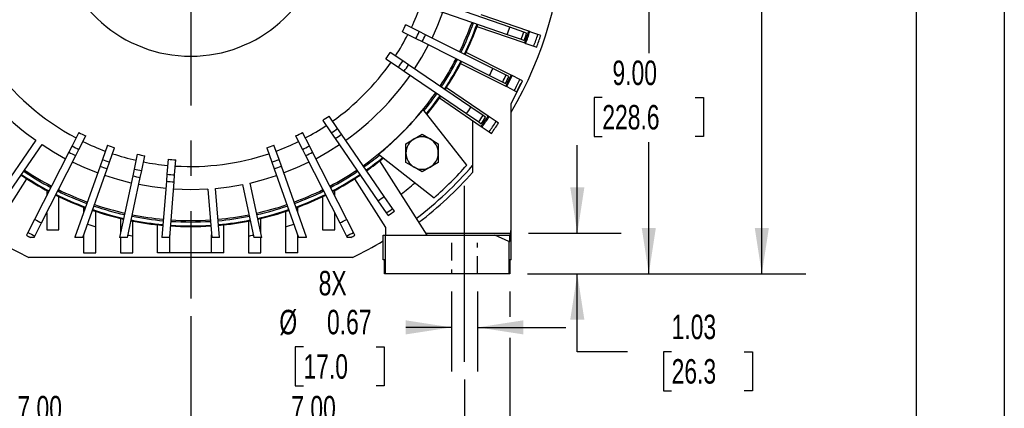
# Model space of a CAD drawing. Header units: inches. Extents: x 0 to 99, y 0 to 76.5.
# Tile 9 of 13: x 73.8 to 99, y 15.9 to 25.8. Entities that reach past the tile are written whole.
import ezdxf

# ---------------------------------------------------------------- set-up
doc = ezdxf.new("R2010")
doc.units = ezdxf.units.IN
doc.header["$LTSCALE"] = 9
doc.header["$MEASUREMENT"] = 0
doc.linetypes.add('CENTERX2', pattern=[0.8, 0.5, -0.1, 0.1, -0.1])
doc.linetypes.add('HIDDEN', pattern=[0.075, 0.05, -0.025])
doc.layers.add('CENTER', color=40, linetype='CENTERX2')
doc.layers.add('HIDDEN', color=102, linetype='HIDDEN')
doc.layers.add('DIMENSIONS', color=140, linetype='Continuous', lineweight=25)
doc.layers.add('TEXT', color=140, linetype='Continuous', lineweight=25)
doc.styles.add('SLDTEXTSTYLE0', font='TXT', dxfattribs={"width": 0.7})
doc.dimstyles.new('SLDDIMSTYLE0', dxfattribs={"dimtxt": 0.625, "dimasz": 1.17, "dimexe": 0, "dimexo": 0.0625, "dimgap": 0.15625, "dimtad": 0, "dimtih": 1, "dimtoh": 1, "dimrnd": 1e-09, "dimdsep": 46, "dimtxsty": 'SLDTEXTSTYLE0', "dimsah": 1, "dimcen": 0.09, "dimadec": 0, "dimazin": 2, "dimtfac": 1, "dimtmove": 0, "dimatfit": 0, "dimfxl": 0, "dimfrac": 2, "dimtolj": 1, "dimtzin": 12, "dimarcsym": 0})
doc.dimstyles.new('SLDDIMSTYLE1', dxfattribs={"dimtxt": 0.625, "dimasz": 1.17, "dimexe": 0, "dimexo": 0.0625, "dimgap": 0.15625, "dimtad": 0, "dimtih": 1, "dimtoh": 1, "dimrnd": 1e-09, "dimzin": 12, "dimdsep": 46, "dimtxsty": 'SLDTEXTSTYLE0', "dimsah": 1, "dimcen": 0.09, "dimadec": 0, "dimazin": 3, "dimtfac": 1, "dimtofl": 0, "dimtmove": 0, "dimatfit": 3, "dimfxl": 0, "dimfrac": 2, "dimtolj": 1, "dimtzin": 12, "dimarcsym": 0})
doc.dimstyles.new('SLDDIMSTYLE2', dxfattribs={"dimtxt": 0.625, "dimasz": 1.17, "dimexe": 0, "dimexo": 0.0625, "dimgap": 0.15625, "dimtad": 0, "dimtih": 1, "dimtoh": 1, "dimrnd": 1e-09, "dimzin": 12, "dimdsep": 46, "dimtxsty": 'SLDTEXTSTYLE0', "dimsah": 1, "dimcen": 0.09, "dimadec": 0, "dimazin": 3, "dimtfac": 1, "dimtmove": 0, "dimatfit": 0, "dimfxl": 0, "dimfrac": 2, "dimtolj": 1, "dimtzin": 12, "dimarcsym": 0})
doc.dimstyles.new('SLDDIMSTYLE4', dxfattribs={"dimtxt": 0.625, "dimasz": 1.17, "dimexe": 0, "dimexo": 0.0625, "dimgap": 0.15625, "dimtad": 0, "dimtih": 1, "dimtoh": 1, "dimrnd": 1e-09, "dimzin": 4, "dimdsep": 46, "dimtxsty": 'SLDTEXTSTYLE0', "dimsah": 1, "dimcen": 0.09, "dimadec": 0, "dimazin": 1, "dimtfac": 1, "dimtofl": 0, "dimtmove": 0, "dimatfit": 3, "dimfxl": 0, "dimfrac": 2, "dimtolj": 1, "dimtzin": 12, "dimarcsym": 0})
doc.dimstyles.new('SLDDIMSTYLE5', dxfattribs={"dimtxt": 0.625, "dimasz": 1.17, "dimexe": 0, "dimexo": 0.0625, "dimgap": 0.15625, "dimtad": 0, "dimtih": 1, "dimtoh": 1, "dimrnd": 1e-09, "dimzin": 12, "dimdsep": 46, "dimtxsty": 'SLDTEXTSTYLE0', "dimsah": 1, "dimcen": 0, "dimadec": 0, "dimazin": 3, "dimtfac": 1, "dimtofl": 0, "dimtmove": 0, "dimatfit": 3, "dimfxl": 0, "dimfrac": 2, "dimtolj": 1, "dimtzin": 12, "dimarcsym": 0})

# ---------------------------------------------------------------- blocks, each defined once
blk = doc.blocks.new('_D_11')
at = {"layer": 'DIMENSIONS'}
for p, q in [((84.871, 18.847), (84.871, 16.805)), ((85.54, 18.847), (85.54, 16.805)), ((84.871, 17.93), (83.7, 17.93)), ((85.54, 17.93), (87.79, 17.93)), ((81.087, 17.433), (80.877, 17.433)), ((80.877, 17.433), (80.877, 16.439)), ((82.944, 17.433), (83.154, 17.433)), ((83.154, 17.433), (83.154, 16.439)), ((80.877, 16.439), (81.087, 16.439)), ((83.154, 16.439), (82.944, 16.439))]:
    blk.add_line(p, q, dxfattribs=at)
for points in [[(84.871, 17.93), (83.701, 18.11), (83.701, 17.75)], [(85.54, 17.93), (86.71, 17.75), (86.71, 18.11)]]:
    blk.add_solid(points, dxfattribs=at)
at = {"layer": 'DIMENSIONS', "char_height": 0.625, "attachment_point": 1, "style": 'SLDTEXTSTYLE0'}
for s, insert in [('8X', (81.476, 19.372)), ('%%c', (80.471, 18.378)), ('0.67', (81.689, 18.378)), ('17.0', (81.087, 17.244))]:
    blk.add_mtext(s, dxfattribs=dict(at, insert=insert))
blk = doc.blocks.new('_D_13')
at = {"layer": 'DIMENSIONS'}
for p, q in [((71.205, 16.606), (71.205, 11.905)), ((85.205, 16.597), (85.205, 11.905)), ((71.205, 13.03), (76.169, 13.03)), ((77.016, 13.029), (76.806, 13.029)), ((76.806, 13.029), (76.806, 12.035)), ((79.394, 13.029), (79.604, 13.029)), ((79.604, 13.029), (79.604, 12.035)), ((85.205, 13.03), (80.241, 13.03)), ((76.806, 12.035), (77.016, 12.035)), ((79.604, 12.035), (79.394, 12.035))]:
    blk.add_line(p, q, dxfattribs=at)
for points in [[(71.205, 13.03), (72.375, 12.85), (72.375, 13.21)], [(85.205, 13.03), (84.035, 13.21), (84.035, 12.85)]]:
    blk.add_solid(points, dxfattribs=at)
at = {"layer": 'DIMENSIONS', "char_height": 0.625, "attachment_point": 1, "style": 'SLDTEXTSTYLE0'}
for s, insert in [('14.00', (77.016, 13.974)), ('355.6', (77.016, 12.84))]:
    blk.add_mtext(s, dxfattribs=dict(at, insert=insert))
blk = doc.blocks.new('_D_14')
at = {"layer": 'DIMENSIONS'}
for p, q in [((70.046, 18.847), (70.046, 9.632)), ((86.364, 18.847), (86.364, 18.2)), ((86.364, 17.66), (86.364, 9.632)), ((70.046, 10.757), (76.169, 10.757)), ((77.016, 10.755), (76.806, 10.755)), ((76.806, 10.755), (76.806, 9.761)), ((79.394, 10.755), (79.604, 10.755)), ((79.604, 10.755), (79.604, 9.761)), ((86.364, 10.757), (80.241, 10.757)), ((76.806, 9.761), (77.016, 9.761)), ((79.604, 9.761), (79.394, 9.761))]:
    blk.add_line(p, q, dxfattribs=at)
for points in [[(70.046, 10.757), (71.216, 10.577), (71.216, 10.937)], [(86.364, 10.757), (85.194, 10.937), (85.194, 10.577)]]:
    blk.add_solid(points, dxfattribs=at)
at = {"layer": 'DIMENSIONS', "char_height": 0.625, "attachment_point": 1, "style": 'SLDTEXTSTYLE0'}
for s, insert in [('16.32', (77.016, 11.701)), ('414.5', (77.016, 10.567))]:
    blk.add_mtext(s, dxfattribs=dict(at, insert=insert))
blk = doc.blocks.new('_D_18')
at = {"layer": 'DIMENSIONS'}
for p, q in [((78.205, 18.22), (78.205, 14.111)), ((71.205, 16.606), (71.205, 14.111)), ((71.205, 15.236), (72.669, 15.236)), ((73.516, 15.234), (73.306, 15.234)), ((73.306, 15.234), (73.306, 14.24)), ((75.894, 15.234), (76.104, 15.234)), ((76.104, 15.234), (76.104, 14.24)), ((78.205, 15.236), (76.741, 15.236)), ((73.306, 14.24), (73.516, 14.24)), ((76.104, 14.24), (75.894, 14.24))]:
    blk.add_line(p, q, dxfattribs=at)
for points in [[(71.205, 15.236), (72.375, 15.056), (72.375, 15.416)], [(78.205, 15.236), (77.035, 15.416), (77.035, 15.056)]]:
    blk.add_solid(points, dxfattribs=at)
at = {"layer": 'DIMENSIONS', "char_height": 0.625, "attachment_point": 1, "style": 'SLDTEXTSTYLE0'}
for s, insert in [('7.00', (73.776, 16.18)), ('177.8', (73.516, 15.046))]:
    blk.add_mtext(s, dxfattribs=dict(at, insert=insert))
blk = doc.blocks.new('_D_19')
at = {"layer": 'DIMENSIONS'}
for p, q in [((78.205, 18.22), (78.205, 14.111)), ((85.205, 16.597), (85.205, 14.111)), ((78.205, 15.236), (79.669, 15.236)), ((80.516, 15.234), (80.306, 15.234)), ((80.306, 15.234), (80.306, 14.24)), ((82.894, 15.234), (83.104, 15.234)), ((83.104, 15.234), (83.104, 14.24)), ((85.205, 15.236), (83.741, 15.236)), ((80.306, 14.24), (80.516, 14.24)), ((83.104, 14.24), (82.894, 14.24))]:
    blk.add_line(p, q, dxfattribs=at)
for points in [[(78.205, 15.236), (79.375, 15.056), (79.375, 15.416)], [(85.205, 15.236), (84.035, 15.416), (84.035, 15.056)]]:
    blk.add_solid(points, dxfattribs=at)
at = {"layer": 'DIMENSIONS', "char_height": 0.625, "attachment_point": 1, "style": 'SLDTEXTSTYLE0'}
for s, insert in [('7.00', (80.776, 16.18)), ('177.8', (80.516, 15.046))]:
    blk.add_mtext(s, dxfattribs=dict(at, insert=insert))
blk = doc.blocks.new('_D_20')
at = {"layer": 'DIMENSIONS'}
for p, q in [((88.087, 20.332), (88.087, 22.582)), ((86.839, 20.332), (89.212, 20.332)), ((86.814, 19.297), (89.212, 19.297)), ((88.087, 17.309), (88.087, 19.297)), ((89.37, 17.309), (88.087, 17.309)), ((90.497, 17.308), (90.287, 17.308)), ((90.287, 17.308), (90.287, 16.314)), ((92.355, 17.308), (92.565, 17.308)), ((92.565, 17.308), (92.565, 16.314)), ((90.287, 16.314), (90.497, 16.314)), ((92.565, 16.314), (92.355, 16.314))]:
    blk.add_line(p, q, dxfattribs=at)
for points in [[(88.087, 20.332), (88.267, 21.502), (87.907, 21.502)], [(88.087, 19.297), (87.907, 18.127), (88.267, 18.127)]]:
    blk.add_solid(points, dxfattribs=at)
at = {"layer": 'DIMENSIONS', "char_height": 0.625, "attachment_point": 1, "style": 'SLDTEXTSTYLE0'}
for s, insert in [('1.03', (90.497, 18.254)), ('26.3', (90.497, 17.12))]:
    blk.add_mtext(s, dxfattribs=dict(at, insert=insert))
blk = doc.blocks.new('_D_21')
at = {"layer": 'DIMENSIONS'}
for p, q in [((88.283, 28.297), (91.039, 28.297)), ((89.914, 28.297), (89.914, 24.933)), ((88.725, 23.796), (88.515, 23.796)), ((88.515, 23.796), (88.515, 22.802)), ((91.103, 23.796), (91.313, 23.796)), ((91.313, 23.796), (91.313, 22.802)), ((88.515, 22.802), (88.725, 22.802)), ((89.914, 19.297), (89.914, 22.662)), ((91.313, 22.802), (91.103, 22.802)), ((86.814, 19.297), (91.039, 19.297))]:
    blk.add_line(p, q, dxfattribs=at)
for points in [[(89.914, 28.297), (89.734, 27.127), (90.094, 27.127)], [(89.914, 19.297), (90.094, 20.467), (89.734, 20.467)]]:
    blk.add_solid(points, dxfattribs=at)
at = {"layer": 'DIMENSIONS', "char_height": 0.625, "attachment_point": 1, "style": 'SLDTEXTSTYLE0'}
for s, insert in [('9.00', (88.985, 24.742)), ('228.6', (88.725, 23.608))]:
    blk.add_mtext(s, dxfattribs=dict(at, insert=insert))
blk = doc.blocks.new('_D_22')
at = {"layer": 'DIMENSIONS'}
for p, q in [((79.639, 37.707), (93.928, 37.707)), ((92.803, 37.707), (92.803, 29.637)), ((91.614, 28.501), (91.404, 28.501)), ((91.404, 28.501), (91.404, 27.507)), ((93.992, 28.501), (94.202, 28.501)), ((94.202, 28.501), (94.202, 27.507)), ((91.404, 27.507), (91.614, 27.507)), ((94.202, 27.507), (93.992, 27.507)), ((92.803, 19.297), (92.803, 27.367)), ((86.814, 19.297), (93.928, 19.297))]:
    blk.add_line(p, q, dxfattribs=at)
for points in [[(92.803, 37.707), (92.623, 36.537), (92.983, 36.537)], [(92.803, 19.297), (92.983, 20.467), (92.623, 20.467)]]:
    blk.add_solid(points, dxfattribs=at)
at = {"layer": 'DIMENSIONS', "char_height": 0.625, "attachment_point": 1, "style": 'SLDTEXTSTYLE0'}
for s, insert in [('18.41', (91.614, 29.446)), ('467.6', (91.614, 28.312))]:
    blk.add_mtext(s, dxfattribs=dict(at, insert=insert))
blk = doc.blocks.new('_D_23')
at = {"layer": 'DIMENSIONS'}
for p, q in [((86.456, 33.061), (87.931, 33.912)), ((87.931, 33.912), (88.619, 33.912)), ((89.092, 33.912), (88.882, 33.912)), ((88.882, 33.912), (88.882, 32.918)), ((91.469, 33.912), (91.679, 33.912)), ((91.679, 33.912), (91.679, 32.918)), ((88.882, 32.918), (89.092, 32.918)), ((91.679, 32.918), (91.469, 32.918))]:
    blk.add_line(p, q, dxfattribs=at)
blk.add_solid([(86.456, 33.061), (87.56, 33.49), (87.38, 33.802)], dxfattribs=at)
at = {"layer": 'DIMENSIONS', "char_height": 0.625, "attachment_point": 1, "style": 'SLDTEXTSTYLE0'}
for s, insert in [('%%c', (88.619, 34.858)), ('19.06', (89.564, 34.858)), ('484.0', (89.092, 33.724))]:
    blk.add_mtext(s, dxfattribs=dict(at, insert=insert))
blk = doc.blocks.new('SW_CENTERMARKSYMBOL_1')
at = {"layer": 'CENTER', "color": 0}
for p, q in [((0, 0.2), (0, 9.628)), ((-0.2, 0), (-9.628, 0)), ((0, 0), (-0.1, 0)), ((0, 0), (0, 0.1)), ((0, 0), (0, -0.1)), ((0, 0), (0.1, 0)), ((0.2, 0), (9.628, 0)), ((0, -0.2), (0, -9.628))]:
    blk.add_line(p, q, dxfattribs=at)

msp = doc.modelspace()

# ---------------------------------------------------------------- linework, layer by layer
at = {"color": 7, "linetype": 'Continuous'}
msp.add_line((99.0009, 76.5009), (99.0009, 0.0009), dxfattribs=at)
for p, q in [((86.3603, 25.5934), (84.5391, 26.2205)), ((84.475, 26.0344), (86.2962, 25.4073)), ((86.845, 25.4889), (85.6255, 25.9088)), ((83.6156, 25.4779), (83.9608, 25.305)), ((84.0489, 25.4811), (83.7037, 25.6539)), ((84.2088, 25.401), (84.0489, 25.4811)), ((85.523, 25.611), (86.7425, 25.1911)), ((86.7167, 25.4707), (86.3603, 25.5934)), ((86.792, 25.4447), (86.7167, 25.4707)), ((86.8728, 25.4794), (86.845, 25.4889)), ((87.0775, 25.4089), (86.8728, 25.4794)), ((83.9608, 25.305), (84.1206, 25.225)), ((84.1206, 25.225), (85.8429, 24.3626)), ((85.931, 24.5386), (84.2088, 25.401)), ((86.2962, 25.4073), (86.6526, 25.2845)), ((86.6526, 25.2845), (86.7279, 25.2586)), ((86.7425, 25.1911), (86.7702, 25.1816)), ((86.7702, 25.1816), (86.975, 25.1111)), ((87.152, 25.3832), (87.0775, 25.4089)), ((83.6251, 24.7329), (83.3058, 24.9499)), ((86.3977, 24.3709), (85.2444, 24.9484)), ((86.975, 25.1111), (87.0495, 25.0854)), ((83.1952, 24.7871), (83.5145, 24.5701)), ((83.773, 24.6324), (83.6251, 24.7329)), ((85.1034, 24.6668), (86.2567, 24.0893)), ((83.5145, 24.5701), (83.6623, 24.4696)), ((83.6623, 24.4696), (85.2554, 23.387)), ((85.366, 23.5498), (83.773, 24.6324)), ((86.2681, 24.3698), (85.931, 24.5386)), ((85.8429, 24.3626), (86.18, 24.1938)), ((86.18, 24.1938), (86.2511, 24.1581)), ((86.3393, 24.3341), (86.2681, 24.3698)), ((86.3941, 23.6358), (86.6892, 24.225)), ((86.4239, 24.3578), (86.3977, 24.3709)), ((86.6176, 24.2608), (86.4239, 24.3578)), ((86.6823, 24.2284), (86.6176, 24.2608)), ((86.6892, 24.225), (86.6823, 24.2284)), ((85.8064, 23.3219), (84.7397, 24.0469)), ((86.2567, 24.0893), (86.2829, 24.0762)), ((86.2829, 24.0762), (86.4766, 23.9792)), ((86.4766, 23.9792), (86.5413, 23.9468)), ((84.5627, 23.7864), (85.6294, 23.0614)), ((85.2631, 22.0745), (84.1493, 23.4932)), ((85.6778, 23.3379), (85.366, 23.5498)), ((86.3941, 20.3997), (86.3941, 23.6358)), ((81.5792, 23.2143), (81.7979, 22.8961)), ((81.9601, 23.0076), (81.7414, 23.3258)), ((85.2554, 23.387), (85.5672, 23.1751)), ((85.4099, 23.2106), (85.4099, 21.884)), ((85.5672, 23.1751), (85.633, 23.1304)), ((85.7437, 23.2932), (85.6778, 23.3379)), ((85.8307, 23.3054), (85.8064, 23.3219)), ((86.0098, 23.1837), (85.8307, 23.3054)), ((86.0697, 23.143), (86.0098, 23.1837)), ((75.3481, 22.9067), (75.1728, 22.5627)), ((81.2376, 22.5627), (81.0623, 22.9067)), ((82.0614, 22.8603), (81.9601, 23.0076)), ((85.6294, 23.0614), (85.6537, 23.0449)), ((85.6537, 23.0449), (85.8328, 22.9232)), ((85.8328, 22.9232), (85.8926, 22.8825)), ((74.2433, 22.7066), (73.2537, 21.2666)), ((75.3482, 22.4734), (75.5235, 22.8174)), ((80.8869, 22.8174), (81.0622, 22.4734)), ((81.7979, 22.8961), (81.8991, 22.7488)), ((81.8991, 22.7488), (82.9901, 21.1614)), ((83.1524, 21.2729), (82.0614, 22.8603)), ((83.7075, 22.6202), (83.9142, 22.7396)), ((83.9142, 22.7396), (84.1209, 22.8589)), ((84.1209, 22.8589), (84.3276, 22.7396)), ((84.3276, 22.7396), (84.5343, 22.6202)), ((73.4159, 21.1551), (74.4056, 22.5951)), ((75.0916, 22.4035), (74.2172, 20.6873)), ((75.1728, 22.5627), (75.0916, 22.4035)), ((75.267, 22.3141), (75.3482, 22.4734)), ((76.0761, 22.5799), (75.9472, 22.216)), ((76.1328, 22.1503), (76.2617, 22.5142)), ((80.1487, 22.5142), (80.2775, 22.1503)), ((80.4631, 22.216), (80.3342, 22.5799)), ((81.0622, 22.4734), (81.1433, 22.3141)), ((81.3187, 22.4035), (81.2376, 22.5627)), ((82.1932, 20.6873), (81.3187, 22.4035)), ((83.7075, 22.3816), (83.7075, 22.6202)), ((84.5343, 22.6202), (84.5343, 22.3816)), ((74.3926, 20.5979), (75.267, 22.3141)), ((75.9472, 22.216), (75.8876, 22.0475)), ((76.0731, 21.9818), (76.1328, 22.1503)), ((76.8406, 22.3509), (76.7603, 21.9733)), ((76.9529, 21.9324), (77.0331, 22.31)), ((77.6284, 22.2237), (77.5981, 21.8388)), ((77.7944, 21.8233), (77.8247, 22.2083)), ((80.2775, 22.1503), (80.3372, 21.9818)), ((80.5228, 22.0475), (80.4631, 22.216)), ((81.1433, 22.3141), (82.0178, 20.5979)), ((83.0093, 22.3532), (84.428, 21.2394)), ((84.2454, 20.2816), (83.0362, 22.1796)), ((83.7075, 22.1429), (83.7075, 22.3816)), ((84.5343, 22.3816), (84.5343, 22.1429)), ((75.8876, 22.0475), (75.2446, 20.2318)), ((75.4515, 20.2265), (76.0731, 21.9818)), ((76.7603, 21.9733), (76.7232, 21.7984)), ((76.9157, 21.7575), (76.9529, 21.9324)), ((80.3372, 21.9818), (80.9588, 20.2265)), ((81.1657, 20.2318), (80.5228, 22.0475)), ((83.9142, 22.0236), (83.7075, 22.1429)), ((84.1209, 21.9042), (83.9142, 22.0236)), ((84.3276, 22.0236), (84.1209, 21.9042)), ((84.5343, 22.1429), (84.3276, 22.0236)), ((73.2249, 20.4798), (74.0168, 21.7229)), ((76.7232, 21.7984), (76.389, 20.2265)), ((76.5903, 20.2265), (76.9157, 21.7575)), ((77.5841, 21.6606), (77.4712, 20.2265)), ((77.5981, 21.8388), (77.5841, 21.6606)), ((77.6687, 20.2265), (77.7804, 21.6451)), ((77.7804, 21.6451), (77.7944, 21.8233)), ((82.3936, 21.7229), (83.1855, 20.4798)), ((74.5241, 21.4259), (74.5241, 21.2896)), ((78.6446, 21.4593), (78.7416, 20.2265)), ((78.9391, 20.2265), (78.8408, 21.4747)), ((79.5334, 21.5751), (79.8201, 20.2265)), ((80.0213, 20.2265), (79.7259, 21.6161)), ((81.8863, 21.2896), (81.8863, 21.4259)), ((74.839, 20.4233), (74.839, 21.2663)), ((81.5713, 21.2663), (81.5713, 20.4233)), ((82.9901, 21.1614), (83.2036, 20.8507)), ((83.3659, 20.9622), (83.1524, 21.2729)), ((75.4689, 20.998), (75.4689, 20.8653)), ((80.9414, 20.8653), (80.9414, 20.998)), ((83.411, 20.8966), (83.3659, 20.9622)), ((74.2172, 20.6873), (74.046, 20.3514)), ((74.5241, 20.856), (74.5241, 20.4233)), ((75.7839, 20.4951), (75.7839, 20.8876)), ((76.4138, 20.7107), (76.4138, 20.3431)), ((76.7288, 20.2625), (76.7288, 20.6431)), ((79.6815, 20.6431), (79.6815, 20.2625)), ((79.9965, 20.3431), (79.9965, 20.7107)), ((80.6264, 20.8876), (80.6264, 20.4951)), ((81.8863, 20.4233), (81.8863, 20.856)), ((82.3643, 20.3514), (82.1932, 20.6873)), ((83.2036, 20.8507), (83.2487, 20.7851)), ((74.2214, 20.262), (74.3926, 20.5979)), ((74.5241, 20.4233), (74.839, 20.4233)), ((75.7839, 19.8328), (75.7839, 20.4951)), ((77.3587, 19.8328), (77.3587, 20.5481)), ((79.0516, 19.8328), (79.0516, 20.5481)), ((80.6264, 20.4951), (80.6264, 19.8328)), ((81.5713, 20.4233), (81.8863, 20.4233)), ((82.0178, 20.5979), (82.1889, 20.262)), ((83.1855, 20.4798), (83.1855, 20.2816)), ((86.3893, 20.3318), (86.3893, 20.3997)), ((86.3893, 20.3997), (86.3941, 20.3997)), ((86.3941, 19.6517), (86.3941, 20.3997)), ((74.046, 20.3514), (74.0099, 20.2804)), ((74.2033, 20.2265), (74.1147, 20.2265)), ((74.2033, 20.2265), (74.2214, 20.262)), ((75.2446, 20.2318), (75.2427, 20.2265)), ((75.2593, 20.2265), (75.2427, 20.2265)), ((75.4515, 20.2265), (75.2593, 20.2265)), ((75.4689, 20.2756), (75.4689, 19.8328)), ((76.5903, 20.2265), (76.389, 20.2265)), ((76.4138, 20.2265), (76.4138, 19.8328)), ((76.7288, 19.8328), (76.7288, 20.2625)), ((77.6687, 20.2265), (77.4712, 20.2265)), ((77.6737, 19.8328), (77.6737, 20.2895)), ((78.7367, 19.8328), (78.7367, 20.2895)), ((78.9391, 20.2265), (78.7416, 20.2265)), ((79.6815, 20.2625), (79.6815, 19.8328)), ((80.0213, 20.2265), (79.8201, 20.2265)), ((79.9965, 19.8328), (79.9965, 20.2265)), ((80.9414, 19.8328), (80.9414, 20.2756)), ((81.1511, 20.2265), (80.9588, 20.2265)), ((81.1676, 20.2265), (81.1511, 20.2265)), ((81.1676, 20.2265), (81.1657, 20.2318)), ((82.1889, 20.262), (82.207, 20.2265)), ((82.2956, 20.2265), (82.207, 20.2265)), ((82.4004, 20.2804), (82.3643, 20.3514)), ((83.1264, 19.6517), (83.1264, 20.2816)), ((83.1264, 20.2816), (83.1855, 20.2816)), ((83.1855, 19.2973), (83.1855, 20.2816)), ((83.1855, 20.2816), (85.9808, 20.2816)), ((84.2134, 20.3318), (86.3893, 20.3318)), ((86.3351, 20.1241), (85.9808, 20.2816)), ((85.9808, 20.2816), (86.3619, 20.2816)), ((86.3619, 20.2816), (86.3893, 20.3318)), ((86.3619, 20.1241), (86.3619, 20.2816)), ((86.3351, 20.1241), (86.3351, 19.2973)), ((86.3351, 20.1241), (86.3619, 20.1241)), ((82.3418, 19.7146), (74.0685, 19.7146)), ((75.4689, 19.8328), (75.7839, 19.8328)), ((76.4138, 19.8328), (76.7288, 19.8328)), ((77.6737, 19.8328), (77.3587, 19.8328)), ((78.7367, 19.8328), (77.6737, 19.8328)), ((79.0516, 19.8328), (78.7367, 19.8328)), ((79.6815, 19.8328), (79.9965, 19.8328)), ((80.9414, 19.8328), (80.6264, 19.8328)), ((83.1564, 19.6517), (83.1264, 19.6517)), ((83.1564, 19.2973), (83.1564, 19.6517)), ((86.3941, 19.6517), (86.3641, 19.6517)), ((86.3641, 19.6517), (86.3641, 19.2973)), ((83.1855, 19.2973), (83.1564, 19.2973)), ((86.3351, 19.2973), (83.1855, 19.2973)), ((86.3641, 19.2973), (86.3351, 19.2973))]:
    msp.add_line(p, q)
at = {"flags": 128}
for points in [[(84.3755, 25.3175), (84.5219, 25.642), (84.6513, 25.9736)], [(83.9272, 24.5276), (84.1153, 24.8299), (84.2874, 25.1415)], [(74.4056, 22.5951), (74.7017, 22.4085), (75.007, 22.2373)], [(81.4034, 22.2373), (81.7086, 22.4085), (82.0048, 22.5951)], [(75.8253, 21.8717), (75.5003, 22.0016), (75.1824, 22.1479)], [(81.228, 22.1479), (80.91, 22.0016), (80.585, 21.8717)], [(76.6844, 21.6161), (76.3452, 21.7024), (76.0109, 21.806)], [(79.7259, 21.6161), (80.0651, 21.7024), (80.3994, 21.806)], [(77.5695, 21.4747), (77.2219, 21.5161), (76.8769, 21.5751)], [(78.6446, 21.4593), (78.2052, 21.4451), (77.7657, 21.4593)], [(78.8408, 21.4747), (79.1884, 21.5161), (79.5334, 21.5751)]]:
    msp.add_lwpolyline(points, dxfattribs=at)
for centre, radius, start, end in [((78.2052, 28.2973), 9.5276, 329.26095, 85.97432), ((78.2052, 28.2973), 3.4449, 187.22201, 352.77799), ((78.2052, 28.2973), 6.2598, 334.30091, 340.09909), ((78.2052, 28.2973), 7.6391, 334.13824, 340.26176), ((78.2052, 28.2973), 7.6772, 334.13458, 340.26542), ((78.2052, 28.2973), 7.7756, 334.12528, 340.27472), ((78.2052, 28.2973), 6.1009, 332.47562, 334.32438), ((78.2052, 28.2973), 6.487, 332.53064, 334.26936), ((78.2052, 28.2973), 7.7953, 334.12345, 340.27655), ((78.2052, 28.2973), 8.5917, 340.34361, 341.65639), ((78.2052, 28.2973), 8.9687, 340.3712, 341.6288), ((78.2052, 28.2973), 9.0482, 340.37673, 341.62327), ((78.2052, 28.2973), 9.0848, 340.00676, 341.99324), ((78.2052, 28.2973), 9.1142, 340.00996, 341.99004), ((78.2052, 28.2973), 6.2598, 326.70091, 332.49909), ((78.2052, 28.2973), 6.6657, 332.55395, 334.24605), ((78.2052, 28.2973), 9.3307, 340.03294, 341.96706), ((78.2052, 28.2973), 9.4094, 340.04103, 341.95897), ((78.2052, 28.2973), 6.1009, 324.87562, 326.72438), ((78.2052, 28.2973), 6.2598, 215.10091, 242.09909), ((78.2052, 28.2973), 6.2598, 305.40091, 324.89909), ((78.2052, 28.2973), 6.487, 324.93064, 326.66936), ((78.2052, 28.2973), 7.6391, 326.53824, 332.66176), ((78.2052, 28.2973), 7.6772, 326.53458, 332.66542), ((78.2052, 28.2973), 7.7756, 326.52528, 332.67472), ((78.2052, 28.2973), 7.7953, 326.52345, 332.67655), ((78.2052, 28.2973), 6.6657, 324.95395, 326.64605), ((78.2052, 28.2973), 8.5917, 332.74361, 334.05639), ((78.2052, 28.2973), 6.8522, 215.02303, 234.67697), ((78.2052, 28.2973), 6.8522, 305.32303, 324.97697), ((78.2052, 28.2973), 8.9687, 332.7712, 334.0288), ((78.2052, 28.2973), 9.0482, 332.77673, 334.02327), ((78.2052, 28.2973), 9.0848, 332.40676, 334.39324), ((78.2052, 28.2973), 9.1142, 332.40996, 334.39004), ((78.2052, 28.2973), 9.3307, 332.43294, 334.36706), ((78.2052, 28.2973), 9.4031, 332.44038, 334.35962), ((78.2052, 28.2973), 7.6391, 305.23824, 325.06176), ((78.2052, 28.2973), 7.6772, 320.99543, 325.06542), ((78.2052, 28.2973), 7.7756, 320.82993, 325.07472), ((78.2052, 28.2973), 7.7953, 320.79734, 325.07655), ((78.2052, 28.2973), 7.6428, 308.94575, 321.05425), ((78.2052, 28.2973), 8.5917, 325.14361, 326.45639), ((78.2052, 28.2973), 6.1009, 303.57562, 305.42438), ((78.2052, 28.2973), 8.9687, 325.1712, 326.4288), ((78.2052, 28.2973), 9.0848, 324.80676, 326.79324), ((78.2052, 28.2973), 9.0482, 325.17673, 326.42327), ((78.2052, 28.2973), 9.1142, 324.80996, 326.79004), ((78.2052, 28.2973), 9.3307, 324.83294, 326.76706), ((78.2052, 28.2973), 6.1009, 242.07562, 243.92438), ((78.2052, 28.2973), 6.1009, 296.07562, 297.92438), ((78.2052, 28.2973), 6.2598, 297.90091, 303.59909), ((78.2052, 28.2973), 6.487, 303.63064, 305.36936), ((78.2052, 28.2973), 9.4031, 324.84038, 326.75962), ((78.2052, 28.2973), 6.2598, 243.90091, 249.59909), ((78.2052, 28.2973), 6.2598, 290.40091, 296.09909), ((78.2052, 28.2973), 6.6657, 303.65395, 305.34605), ((84.1209, 22.3816), 0.4134, 120, 180), ((84.1209, 22.3816), 0.4134, 60, 120), ((84.1209, 22.3816), 0.4134, 0, 60), ((78.2052, 28.2973), 6.6657, 242.15395, 243.84605), ((78.2052, 28.2973), 6.487, 242.13064, 243.86936), ((78.2052, 28.2973), 6.1009, 249.57562, 251.42438), ((78.2052, 28.2973), 6.1009, 288.57562, 290.42438), ((78.2052, 28.2973), 6.487, 296.13064, 297.86936), ((78.2052, 28.2973), 6.6657, 296.15395, 297.84605), ((78.2052, 28.2973), 6.487, 249.63064, 251.36936), ((78.2052, 28.2973), 6.2598, 251.40091, 257.09909), ((78.2052, 28.2973), 6.1009, 257.07562, 258.92438), ((78.2052, 28.2973), 6.2598, 258.90091, 264.59909), ((78.2052, 28.2973), 6.1009, 264.57562, 266.42438), ((78.2052, 28.2973), 6.2598, 266.40091, 288.59909), ((78.2052, 28.2973), 6.487, 288.63064, 290.36936), ((78.2052, 28.2973), 7.6772, 305.23458, 309.00457), ((78.2052, 28.2973), 7.7756, 305.22528, 309.17007), ((78.2052, 28.2973), 7.7953, 305.22345, 309.20266), ((84.1209, 22.3816), 0.4134, 180, 240), ((84.1209, 22.3816), 0.4134, 300, 0), ((78.2052, 28.2973), 7.6772, 236.23458, 242.26542), ((78.2052, 28.2973), 7.6391, 236.23824, 242.26176), ((78.2052, 28.2973), 6.6657, 249.65395, 251.34605), ((78.2052, 28.2973), 6.487, 257.13064, 258.86936), ((78.2052, 28.2973), 6.6657, 288.65395, 290.34605), ((78.2052, 28.2973), 7.6391, 297.73824, 303.76176), ((78.2052, 28.2973), 7.6772, 297.73458, 303.76542), ((84.1209, 22.3816), 0.4134, 240, 300), ((78.2052, 28.2973), 9.5276, 307.2406, 319.13019), ((78.2052, 28.2973), 9.4094, 311.40167, 318.59833), ((78.2052, 28.2973), 7.7953, 236.22345, 242.27655), ((78.2052, 28.2973), 7.7756, 236.22528, 242.27472), ((78.2052, 28.2973), 6.6657, 257.15395, 258.84605), ((78.2052, 28.2973), 6.6657, 264.65395, 266.34605), ((78.2052, 28.2973), 6.487, 264.63064, 266.36936), ((78.2052, 28.2973), 7.7756, 297.72528, 303.77472), ((78.2052, 28.2973), 7.7953, 297.72345, 303.77655), ((78.2052, 28.2973), 9.6457, 307.18242, 318.3259), ((78.2052, 28.2973), 7.6772, 243.73458, 249.76542), ((78.2052, 28.2973), 7.6391, 243.73824, 249.76176), ((78.2052, 28.2973), 7.6391, 290.23824, 296.26176), ((78.2052, 28.2973), 7.6772, 290.23458, 296.26542), ((78.2052, 28.2973), 8.7992, 307.63401, 310.66708), ((78.2052, 28.2973), 7.7953, 243.72345, 249.77655), ((78.2052, 28.2973), 7.7756, 243.72528, 249.77472), ((78.2052, 28.2973), 7.7756, 290.22528, 296.27472), ((78.2052, 28.2973), 7.7953, 290.22345, 296.27655), ((78.2052, 28.2973), 8.5917, 303.84361, 305.15639), ((78.2052, 28.2973), 7.7953, 251.22345, 257.27655), ((78.2052, 28.2973), 7.7756, 251.22528, 257.27472), ((78.2052, 28.2973), 7.6772, 251.23458, 257.26542), ((78.2052, 28.2973), 7.6391, 251.23824, 257.26176), ((78.2052, 28.2973), 7.6391, 282.73824, 288.76176), ((78.2052, 28.2973), 7.6772, 282.73458, 288.76542), ((78.2052, 28.2973), 7.7756, 282.72528, 288.77472), ((78.2052, 28.2973), 7.7953, 282.72345, 288.77655), ((78.2052, 28.2973), 8.9687, 303.8712, 305.1288), ((78.2052, 28.2973), 9.0482, 303.87673, 305.12327), ((78.2052, 28.2973), 8.5917, 242.34361, 243.65639), ((78.2052, 28.2973), 7.7953, 258.72345, 264.77655), ((78.2052, 28.2973), 7.7756, 258.72528, 264.77472), ((78.2052, 28.2973), 7.6772, 258.73458, 264.76542), ((78.2052, 28.2973), 7.6391, 258.73824, 264.76176), ((78.2052, 28.2973), 7.6772, 266.23458, 273.76542), ((78.2052, 28.2973), 7.6391, 266.23824, 273.76176), ((78.2052, 28.2973), 7.6391, 275.23824, 281.26176), ((78.2052, 28.2973), 7.6772, 275.23458, 281.26542), ((78.2052, 28.2973), 7.7756, 275.22528, 281.27472), ((78.2052, 28.2973), 7.7953, 275.22345, 281.27655), ((78.2052, 28.2973), 8.5917, 296.34361, 297.65639), ((78.2052, 28.2973), 8.1693, 251.1905, 252.75936), ((78.2052, 28.2973), 7.7953, 266.22345, 273.77655), ((78.2052, 28.2973), 7.7756, 266.22528, 273.77472), ((78.2052, 28.2973), 8.1693, 287.24064, 288.8095), ((78.2052, 28.2973), 9.5276, 238.90029, 244.26691), ((78.2052, 28.2973), 9.0482, 242.37673, 243.12331), ((78.2052, 28.2973), 8.9687, 242.3712, 243.6288), ((78.2052, 28.2973), 8.5917, 249.84361, 249.94764), ((78.2052, 28.2973), 8.1693, 258.69043, 259.58813), ((78.2052, 28.2973), 8.1693, 280.41187, 281.30967), ((78.2052, 28.2973), 8.5917, 290.05236, 290.15639), ((78.2052, 28.2973), 8.9687, 296.3712, 297.6288), ((78.2052, 28.2973), 9.0482, 296.87669, 297.62327), ((78.2052, 28.2973), 9.5276, 295.73309, 301.09971)]:
    msp.add_arc(centre, radius, start, end)
at = {"layer": 'CENTER'}
msp.add_line((85.2052, 17.0473), (85.2052, 22.3347), dxfattribs=at)
at = {"layer": 'HIDDEN'}
for p, q in [((84.8705, 20.0847), (84.8705, 19.2973)), ((85.5398, 19.2973), (85.5398, 20.0847))]:
    msp.add_line(p, q, dxfattribs=at)
at = {"layer": 'TEXT'}
msp.add_line((96.75, 74.25), (96.75, 2.25), dxfattribs=at)

# ---------------------------------------------------------------- block references
at = {"layer": 'CENTER'}
msp.add_blockref('SW_CENTERMARKSYMBOL_1', (78.2052, 28.2973), dxfattribs=at)

# ---------------------------------------------------------------- dimensions: what is measured, and where the dimension line sits
at = {"layer": 'DIMENSIONS'}
for base, p1, p2, angle, dimstyle, picture, middle in [((92.8032, 37.7068), (86.3641, 19.2973), (79.1894, 37.7068), 90, 'SLDDIMSTYLE1', '_D_22', (92.8032, 28.502)), ((89.9138, 28.2973), (86.3641, 19.2973), (87.8327, 28.2973), 90, 'SLDDIMSTYLE4', '_D_21', (89.9138, 23.7973)), ((88.0868, 19.2973), (86.3893, 20.3318), (86.3641, 19.2973), 90, 'SLDDIMSTYLE2', '_D_20', (88.0868, 17.3092)), ((85.2052, 13.0299), (71.2052, 17.0559), (85.2052, 17.0473), 0, 'SLDDIMSTYLE4', '_D_13', (78.2052, 13.0299))]:
    dim = msp.add_linear_dim(base=base, p1=p1, p2=p2, angle=angle, dimstyle=dimstyle, dxfattribs=at)
    dim.commit()
    dim.dimension.update_dxf_attribs({"geometry": picture, "text_midpoint": middle, "dimtype": 160})
dim = msp.add_diameter_dim_2p(p1=(69.9541, 23.5335), p2=(86.4563, 33.0611), dimstyle='SLDDIMSTYLE5', dxfattribs=at)
dim.commit()
dim.dimension.update_dxf_attribs({"geometry": '_D_23', "text_midpoint": (90.2804, 33.9123), "dimtype": 163})
dim = msp.add_linear_dim(base=(85.5398, 17.9295), p1=(84.8705, 19.2973), p2=(85.5398, 19.2973), text='8X\\P%%c <>', dimstyle='SLDDIMSTYLE0', dxfattribs=at)
dim.commit()
dim.dimension.update_dxf_attribs({"geometry": '_D_11', "text_midpoint": (82.0157, 17.9295), "dimtype": 160})
for base, p1, p2, dimstyle, picture, middle in [((86.3641, 10.7566), (70.0462, 19.2973), (86.3641, 19.2973), 'SLDDIMSTYLE1', '_D_14', (78.2052, 10.7566)), ((78.2052, 15.2356), (71.2052, 17.0559), (78.2052, 18.6698), 'SLDDIMSTYLE4', '_D_18', (74.7052, 15.2356)), ((85.2052, 15.2356), (78.2052, 18.6698), (85.2052, 17.0473), 'SLDDIMSTYLE4', '_D_19', (81.7052, 15.2356))]:
    dim = msp.add_linear_dim(base=base, p1=p1, p2=p2, dimstyle=dimstyle, dxfattribs=at)
    dim.commit()
    dim.dimension.update_dxf_attribs({"geometry": picture, "text_midpoint": middle, "dimtype": 160})

doc.saveas('drawing.dxf')
